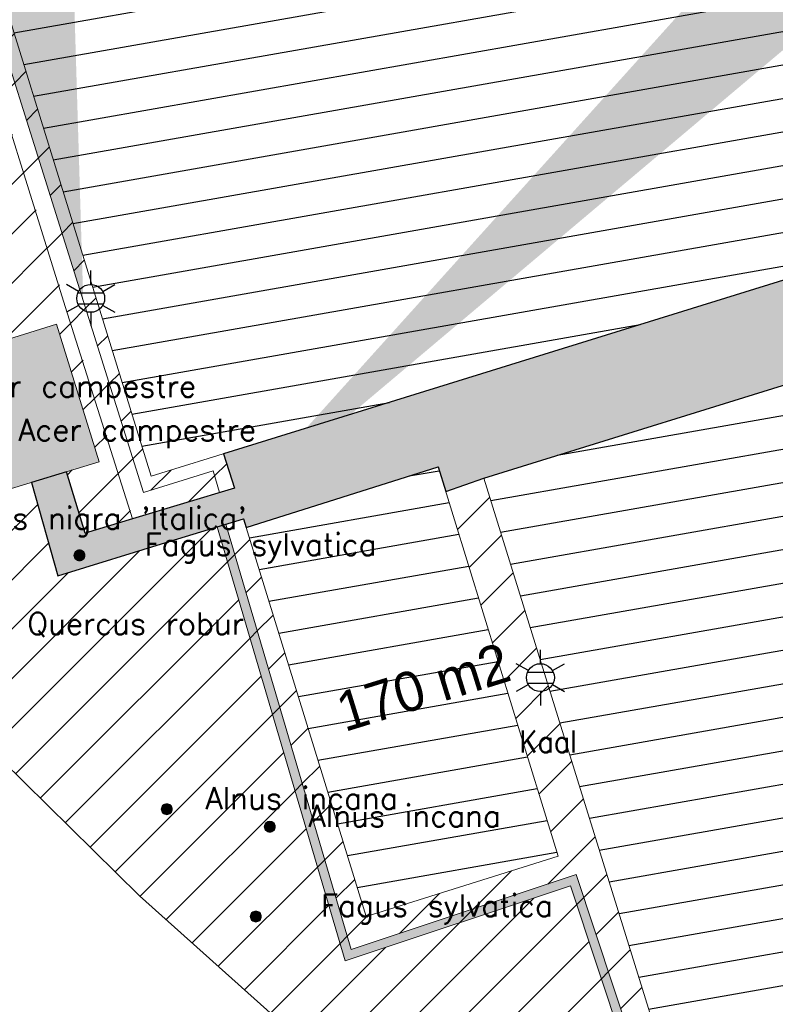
# Model space of a CAD drawing. Header units: metres. Extents: x 102852 to 106916, y 385458 to 392749.
# Tile 9 of 25: x 104555 to 104590, y 386080 to 386125. Entities that reach past the tile are written whole.
import ezdxf
from ezdxf.enums import TextEntityAlignment as Align

# ---------------------------------------------------------------- set-up
doc = ezdxf.new("R2010")
doc.units = ezdxf.units.M
for name, color, linetype, lineweight in [('0-BEBOUWING', 7, 'Continuous', 30), ('0-BEPLANTING', 14, 'Continuous', 30), ('0-HAAG', 82, 'Continuous', 30), ('0-TENNISBAAN', 160, 'Continuous', 30), ('0-VERHARDING', 5, 'Continuous', 30), ('_alg-maatvoering', 7, 'Continuous', 0), ('B-WE-GR-STRUIK-G', 90, 'Continuous', 13), ('B-WE-IE-GEBOUW-G', 10, 'Continuous', 0), ('B-WE-IE-OV-LICHTMAST-S', 40, 'Continuous', 30), ('B-WE-IE-TERREINAFSCHEIDING_KUNSTMATIG_HEKWERK-G', 6, 'Continuous', 0), ('B-WE-VH-KANTVERHARDING-G', 60, 'Continuous', 13), ('Bomen', 84, 'Continuous', 0), ('Boomsoort', 10, 'Continuous', 0)]:
    doc.layers.add(name, color=color, linetype=linetype, lineweight=lineweight)
doc.styles.add('ISO 1 1000 T2 5 0', font='font_iso.shx', dxfattribs={"height": 2.5})
doc.styles.add('NLCS-ISO', font='NLCS-ISO.ttf')
doc.styles.add('Style-STANDARD', font='STANDARD.shx')
doc.styles.add('Style-txt', font='txt.shx')
pattern_1 = [(10, (104584.6636, 386117.2606), (-0.26047, 1.47721), [])]
pattern_2 = [(10, (104610.9075, 386104.4328), (-0.26047, 1.47721), [])]
pattern_3 = [(10, (104572.2482, 386099.3825), (-0.26047, 1.47721), [])]

# ---------------------------------------------------------------- blocks, each defined once
blk = doc.blocks.new('B-SIE-WEG_LICHTMAST-SO')
at = {"ltscale": 0.1}
for p, q in [((0, 1.266), (0, 2.531)), ((-1.096, 0.633), (-2.192, 1.266)), ((1.096, 0.633), (2.192, 1.266)), ((-1.096, -0.633), (-2.192, -1.266)), ((1.096, -0.633), (2.192, -1.266)), ((0, -1.266), (0, -2.531))]:
    blk.add_line(p, q, dxfattribs=at)
at = {"flags": 128}
for points in [[(-1.163, 0.5), (1.163, 0.5)], [(-1.163, -0.5), (1.163, -0.5)]]:
    blk.add_lwpolyline(points, dxfattribs=at)
at = {"ltscale": 0.1}
blk.add_circle((0, 0), 1.266, dxfattribs=at)
at = {"style": 'NLCS-ISO'}
blk.add_attdef('TYPE', text='', height=1.8, dxfattribs=at).set_placement((0, 2.531), align=Align.BOTTOM_CENTER)
blk = doc.blocks.new('MPOLYGON_519')
at = {"layer": 'Bomen', "flags": 128}
for points in [[(104565.688, 386084.098), (104565.684, 386084.049), (104566.184, 386084.049)], [(104565.684, 386084.049), (104565.688, 386084), (104566.179, 386084)], [(104565.684, 386084.049), (104566.184, 386084.049), (104566.179, 386084)], [(104565.703, 386084.144), (104565.688, 386084.098), (104566.179, 386084.098)], [(104565.688, 386084.098), (104566.179, 386084.098), (104566.184, 386084.049)], [(104565.726, 386084.188), (104565.703, 386084.144), (104566.165, 386084.144)], [(104565.703, 386084.144), (104566.165, 386084.144), (104566.179, 386084.098)], [(104565.757, 386084.226), (104565.726, 386084.188), (104566.141, 386084.188)], [(104565.726, 386084.188), (104566.141, 386084.188), (104566.165, 386084.144)], [(104565.795, 386084.257), (104565.757, 386084.226), (104566.11, 386084.226)], [(104565.757, 386084.226), (104566.11, 386084.226), (104566.141, 386084.188)], [(104565.838, 386084.28), (104565.795, 386084.257), (104566.072, 386084.257)], [(104565.795, 386084.257), (104566.072, 386084.257), (104566.11, 386084.226)], [(104565.885, 386084.294), (104565.838, 386084.28), (104566.029, 386084.28)], [(104565.838, 386084.28), (104566.029, 386084.28), (104566.072, 386084.257)], [(104565.934, 386084.299), (104565.885, 386084.294), (104565.982, 386084.294)], [(104565.885, 386084.294), (104565.982, 386084.294), (104566.029, 386084.28)], [(104565.688, 386084), (104565.703, 386083.953), (104566.165, 386083.953)], [(104565.688, 386084), (104566.179, 386084), (104566.165, 386083.953)], [(104565.703, 386083.953), (104565.726, 386083.91), (104566.141, 386083.91)], [(104565.703, 386083.953), (104566.165, 386083.953), (104566.141, 386083.91)], [(104565.726, 386083.91), (104565.757, 386083.872), (104566.11, 386083.872)], [(104565.726, 386083.91), (104566.141, 386083.91), (104566.11, 386083.872)], [(104565.757, 386083.872), (104565.795, 386083.841), (104566.072, 386083.841)], [(104565.757, 386083.872), (104566.11, 386083.872), (104566.072, 386083.841)], [(104565.795, 386083.841), (104565.838, 386083.818), (104566.029, 386083.818)], [(104565.795, 386083.841), (104566.072, 386083.841), (104566.029, 386083.818)], [(104565.838, 386083.818), (104565.885, 386083.804), (104565.982, 386083.804)], [(104565.838, 386083.818), (104566.029, 386083.818), (104565.982, 386083.804)], [(104565.885, 386083.804), (104565.982, 386083.804), (104565.934, 386083.799)]]:
    blk.add_lwpolyline(points, close=True, dxfattribs=at)
at = {"layer": 'Bomen', "color": 74, "true_color": 0x55aa00, "flags": 128}
for points in [[(104565.684, 386084.049), (104565.688, 386084.098)], [(104565.688, 386084), (104565.684, 386084.049)], [(104565.688, 386084.098), (104565.703, 386084.144)], [(104565.703, 386084.144), (104565.726, 386084.188)], [(104565.726, 386084.188), (104565.757, 386084.226)], [(104565.757, 386084.226), (104565.795, 386084.257)], [(104565.795, 386084.257), (104565.838, 386084.28)], [(104565.838, 386084.28), (104565.885, 386084.294)], [(104565.885, 386084.294), (104565.934, 386084.299)], [(104565.934, 386084.299), (104565.982, 386084.294)], [(104565.982, 386084.294), (104566.029, 386084.28)], [(104566.029, 386084.28), (104566.072, 386084.257)], [(104566.072, 386084.257), (104566.11, 386084.226)], [(104566.11, 386084.226), (104566.141, 386084.188)], [(104566.141, 386084.188), (104566.165, 386084.144)], [(104566.165, 386084.144), (104566.179, 386084.098)], [(104566.179, 386084.098), (104566.184, 386084.049)], [(104566.184, 386084.049), (104566.179, 386084)], [(104565.703, 386083.953), (104565.688, 386084)], [(104565.726, 386083.91), (104565.703, 386083.953)], [(104565.757, 386083.872), (104565.726, 386083.91)], [(104565.795, 386083.841), (104565.757, 386083.872)], [(104565.838, 386083.818), (104565.795, 386083.841)], [(104565.885, 386083.804), (104565.838, 386083.818)], [(104565.934, 386083.799), (104565.885, 386083.804)], [(104565.982, 386083.804), (104565.934, 386083.799)], [(104566.029, 386083.818), (104565.982, 386083.804)], [(104566.072, 386083.841), (104566.029, 386083.818)], [(104566.11, 386083.872), (104566.072, 386083.841)], [(104566.141, 386083.91), (104566.11, 386083.872)], [(104566.165, 386083.953), (104566.141, 386083.91)], [(104566.179, 386084), (104566.165, 386083.953)]]:
    blk.add_lwpolyline(points, dxfattribs=at)
at = {"layer": 'Bomen'}
for points in [[(104565.688, 386084.098), (104565.684, 386084.049), (104566.184, 386084.049)], [(104565.703, 386084.144), (104565.688, 386084.098), (104566.179, 386084.098)], [(104565.688, 386084.098), (104566.179, 386084.098), (104566.184, 386084.049)], [(104565.726, 386084.188), (104565.703, 386084.144), (104566.165, 386084.144)], [(104565.703, 386084.144), (104566.165, 386084.144), (104566.179, 386084.098)], [(104565.757, 386084.226), (104565.726, 386084.188), (104566.141, 386084.188)], [(104565.726, 386084.188), (104566.141, 386084.188), (104566.165, 386084.144)], [(104565.795, 386084.257), (104565.757, 386084.226), (104566.11, 386084.226)], [(104565.757, 386084.226), (104566.11, 386084.226), (104566.141, 386084.188)], [(104565.838, 386084.28), (104565.795, 386084.257), (104566.072, 386084.257)], [(104565.795, 386084.257), (104566.072, 386084.257), (104566.11, 386084.226)], [(104565.885, 386084.294), (104565.838, 386084.28), (104566.029, 386084.28)], [(104565.838, 386084.28), (104566.029, 386084.28), (104566.072, 386084.257)], [(104565.934, 386084.299), (104565.885, 386084.294), (104565.982, 386084.294)], [(104565.885, 386084.294), (104565.982, 386084.294), (104566.029, 386084.28)]]:
    blk.add_solid(points, dxfattribs=at)
at = {"layer": 'Bomen', "extrusion": (0, 0, -1)}
for points in [[(-104565.684, 386084.049), (-104565.688, 386084), (-104566.179, 386084)], [(-104565.684, 386084.049), (-104566.184, 386084.049), (-104566.179, 386084)], [(-104565.688, 386084), (-104565.703, 386083.953), (-104566.165, 386083.953)], [(-104565.688, 386084), (-104566.179, 386084), (-104566.165, 386083.953)], [(-104565.703, 386083.953), (-104565.726, 386083.91), (-104566.141, 386083.91)], [(-104565.703, 386083.953), (-104566.165, 386083.953), (-104566.141, 386083.91)], [(-104565.726, 386083.91), (-104565.757, 386083.872), (-104566.11, 386083.872)], [(-104565.726, 386083.91), (-104566.141, 386083.91), (-104566.11, 386083.872)], [(-104565.757, 386083.872), (-104565.795, 386083.841), (-104566.072, 386083.841)], [(-104565.757, 386083.872), (-104566.11, 386083.872), (-104566.072, 386083.841)], [(-104565.795, 386083.841), (-104565.838, 386083.818), (-104566.029, 386083.818)], [(-104565.795, 386083.841), (-104566.072, 386083.841), (-104566.029, 386083.818)], [(-104565.838, 386083.818), (-104565.885, 386083.804), (-104565.982, 386083.804)], [(-104565.838, 386083.818), (-104566.029, 386083.818), (-104565.982, 386083.804)], [(-104565.885, 386083.804), (-104565.982, 386083.804), (-104565.934, 386083.799)]]:
    blk.add_solid(points, dxfattribs=at)
blk = doc.blocks.new('MPOLYGON_586')
at = {"layer": 'Bomen', "flags": 128}
for points in [[(104566.325, 386088.179), (104566.32, 386088.13), (104566.82, 386088.13)], [(104566.32, 386088.13), (104566.325, 386088.081), (104566.815, 386088.081)], [(104566.32, 386088.13), (104566.82, 386088.13), (104566.815, 386088.081)], [(104566.339, 386088.226), (104566.325, 386088.179), (104566.815, 386088.179)], [(104566.325, 386088.179), (104566.815, 386088.179), (104566.82, 386088.13)], [(104566.325, 386088.081), (104566.339, 386088.034), (104566.801, 386088.034)], [(104566.325, 386088.081), (104566.815, 386088.081), (104566.801, 386088.034)], [(104566.362, 386088.269), (104566.339, 386088.226), (104566.801, 386088.226)], [(104566.339, 386088.226), (104566.801, 386088.226), (104566.815, 386088.179)], [(104566.393, 386088.307), (104566.362, 386088.269), (104566.778, 386088.269)], [(104566.362, 386088.269), (104566.778, 386088.269), (104566.801, 386088.226)], [(104566.431, 386088.338), (104566.393, 386088.307), (104566.747, 386088.307)], [(104566.393, 386088.307), (104566.747, 386088.307), (104566.778, 386088.269)], [(104566.474, 386088.361), (104566.431, 386088.338), (104566.709, 386088.338)], [(104566.431, 386088.338), (104566.709, 386088.338), (104566.747, 386088.307)], [(104566.521, 386088.375), (104566.474, 386088.361), (104566.666, 386088.361)], [(104566.474, 386088.361), (104566.666, 386088.361), (104566.709, 386088.338)], [(104566.57, 386088.38), (104566.521, 386088.375), (104566.619, 386088.375)], [(104566.521, 386088.375), (104566.619, 386088.375), (104566.666, 386088.361)], [(104566.339, 386088.034), (104566.362, 386087.991), (104566.778, 386087.991)], [(104566.339, 386088.034), (104566.801, 386088.034), (104566.778, 386087.991)], [(104566.362, 386087.991), (104566.393, 386087.953), (104566.747, 386087.953)], [(104566.362, 386087.991), (104566.778, 386087.991), (104566.747, 386087.953)], [(104566.393, 386087.953), (104566.431, 386087.922), (104566.709, 386087.922)], [(104566.393, 386087.953), (104566.747, 386087.953), (104566.709, 386087.922)], [(104566.431, 386087.922), (104566.474, 386087.899), (104566.666, 386087.899)], [(104566.431, 386087.922), (104566.709, 386087.922), (104566.666, 386087.899)], [(104566.474, 386087.899), (104566.521, 386087.885), (104566.619, 386087.885)], [(104566.474, 386087.899), (104566.666, 386087.899), (104566.619, 386087.885)], [(104566.521, 386087.885), (104566.619, 386087.885), (104566.57, 386087.88)]]:
    blk.add_lwpolyline(points, close=True, dxfattribs=at)
at = {"layer": 'Bomen', "color": 74, "true_color": 0x55aa00, "flags": 128}
for points in [[(104566.32, 386088.13), (104566.325, 386088.179)], [(104566.325, 386088.081), (104566.32, 386088.13)], [(104566.325, 386088.179), (104566.339, 386088.226)], [(104566.339, 386088.034), (104566.325, 386088.081)], [(104566.339, 386088.226), (104566.362, 386088.269)], [(104566.362, 386088.269), (104566.393, 386088.307)], [(104566.393, 386088.307), (104566.431, 386088.338)], [(104566.431, 386088.338), (104566.474, 386088.361)], [(104566.474, 386088.361), (104566.521, 386088.375)], [(104566.521, 386088.375), (104566.57, 386088.38)], [(104566.57, 386088.38), (104566.619, 386088.375)], [(104566.619, 386088.375), (104566.666, 386088.361)], [(104566.666, 386088.361), (104566.709, 386088.338)], [(104566.709, 386088.338), (104566.747, 386088.307)], [(104566.747, 386088.307), (104566.778, 386088.269)], [(104566.778, 386088.269), (104566.801, 386088.226)], [(104566.801, 386088.226), (104566.815, 386088.179)], [(104566.815, 386088.081), (104566.801, 386088.034)], [(104566.815, 386088.179), (104566.82, 386088.13)], [(104566.82, 386088.13), (104566.815, 386088.081)], [(104566.362, 386087.991), (104566.339, 386088.034)], [(104566.393, 386087.953), (104566.362, 386087.991)], [(104566.431, 386087.922), (104566.393, 386087.953)], [(104566.474, 386087.899), (104566.431, 386087.922)], [(104566.521, 386087.885), (104566.474, 386087.899)], [(104566.57, 386087.88), (104566.521, 386087.885)], [(104566.619, 386087.885), (104566.57, 386087.88)], [(104566.666, 386087.899), (104566.619, 386087.885)], [(104566.709, 386087.922), (104566.666, 386087.899)], [(104566.747, 386087.953), (104566.709, 386087.922)], [(104566.778, 386087.991), (104566.747, 386087.953)], [(104566.801, 386088.034), (104566.778, 386087.991)]]:
    blk.add_lwpolyline(points, dxfattribs=at)
at = {"layer": 'Bomen'}
for points in [[(104566.325, 386088.179), (104566.32, 386088.13), (104566.82, 386088.13)], [(104566.339, 386088.226), (104566.325, 386088.179), (104566.815, 386088.179)], [(104566.325, 386088.179), (104566.815, 386088.179), (104566.82, 386088.13)], [(104566.362, 386088.269), (104566.339, 386088.226), (104566.801, 386088.226)], [(104566.339, 386088.226), (104566.801, 386088.226), (104566.815, 386088.179)], [(104566.393, 386088.307), (104566.362, 386088.269), (104566.778, 386088.269)], [(104566.362, 386088.269), (104566.778, 386088.269), (104566.801, 386088.226)], [(104566.431, 386088.338), (104566.393, 386088.307), (104566.747, 386088.307)], [(104566.393, 386088.307), (104566.747, 386088.307), (104566.778, 386088.269)], [(104566.474, 386088.361), (104566.431, 386088.338), (104566.709, 386088.338)], [(104566.431, 386088.338), (104566.709, 386088.338), (104566.747, 386088.307)], [(104566.521, 386088.375), (104566.474, 386088.361), (104566.666, 386088.361)], [(104566.474, 386088.361), (104566.666, 386088.361), (104566.709, 386088.338)], [(104566.57, 386088.38), (104566.521, 386088.375), (104566.619, 386088.375)], [(104566.521, 386088.375), (104566.619, 386088.375), (104566.666, 386088.361)]]:
    blk.add_solid(points, dxfattribs=at)
at = {"layer": 'Bomen', "extrusion": (0, 0, -1)}
for points in [[(-104566.32, 386088.13), (-104566.325, 386088.081), (-104566.815, 386088.081)], [(-104566.32, 386088.13), (-104566.82, 386088.13), (-104566.815, 386088.081)], [(-104566.325, 386088.081), (-104566.339, 386088.034), (-104566.801, 386088.034)], [(-104566.325, 386088.081), (-104566.815, 386088.081), (-104566.801, 386088.034)], [(-104566.339, 386088.034), (-104566.362, 386087.991), (-104566.778, 386087.991)], [(-104566.339, 386088.034), (-104566.801, 386088.034), (-104566.778, 386087.991)], [(-104566.362, 386087.991), (-104566.393, 386087.953), (-104566.747, 386087.953)], [(-104566.362, 386087.991), (-104566.778, 386087.991), (-104566.747, 386087.953)], [(-104566.393, 386087.953), (-104566.431, 386087.922), (-104566.709, 386087.922)], [(-104566.393, 386087.953), (-104566.747, 386087.953), (-104566.709, 386087.922)], [(-104566.431, 386087.922), (-104566.474, 386087.899), (-104566.666, 386087.899)], [(-104566.431, 386087.922), (-104566.709, 386087.922), (-104566.666, 386087.899)], [(-104566.474, 386087.899), (-104566.521, 386087.885), (-104566.619, 386087.885)], [(-104566.474, 386087.899), (-104566.666, 386087.899), (-104566.619, 386087.885)], [(-104566.521, 386087.885), (-104566.619, 386087.885), (-104566.57, 386087.88)]]:
    blk.add_solid(points, dxfattribs=at)
blk = doc.blocks.new('MPOLYGON_587')
at = {"layer": 'Bomen', "flags": 128}
for points in [[(104561.644, 386088.975), (104561.639, 386088.926), (104562.139, 386088.926)], [(104561.658, 386089.021), (104561.644, 386088.975), (104562.134, 386088.975)], [(104561.644, 386088.975), (104562.134, 386088.975), (104562.139, 386088.926)], [(104561.681, 386089.065), (104561.658, 386089.021), (104562.12, 386089.021)], [(104561.658, 386089.021), (104562.12, 386089.021), (104562.134, 386088.975)], [(104561.712, 386089.103), (104561.681, 386089.065), (104562.097, 386089.065)], [(104561.681, 386089.065), (104562.097, 386089.065), (104562.12, 386089.021)], [(104561.75, 386089.134), (104561.712, 386089.103), (104562.066, 386089.103)], [(104561.712, 386089.103), (104562.066, 386089.103), (104562.097, 386089.065)], [(104561.793, 386089.157), (104561.75, 386089.134), (104562.028, 386089.134)], [(104561.75, 386089.134), (104562.028, 386089.134), (104562.066, 386089.103)], [(104561.84, 386089.171), (104561.793, 386089.157), (104561.985, 386089.157)], [(104561.793, 386089.157), (104561.985, 386089.157), (104562.028, 386089.134)], [(104561.889, 386089.176), (104561.84, 386089.171), (104561.938, 386089.171)], [(104561.84, 386089.171), (104561.938, 386089.171), (104561.985, 386089.157)], [(104561.639, 386088.926), (104561.644, 386088.877), (104562.134, 386088.877)], [(104561.639, 386088.926), (104562.139, 386088.926), (104562.134, 386088.877)], [(104561.644, 386088.877), (104561.658, 386088.83), (104562.12, 386088.83)], [(104561.644, 386088.877), (104562.134, 386088.877), (104562.12, 386088.83)], [(104561.658, 386088.83), (104561.681, 386088.787), (104562.097, 386088.787)], [(104561.658, 386088.83), (104562.12, 386088.83), (104562.097, 386088.787)], [(104561.681, 386088.787), (104561.712, 386088.749), (104562.066, 386088.749)], [(104561.681, 386088.787), (104562.097, 386088.787), (104562.066, 386088.749)], [(104561.712, 386088.749), (104561.75, 386088.718), (104562.028, 386088.718)], [(104561.712, 386088.749), (104562.066, 386088.749), (104562.028, 386088.718)], [(104561.75, 386088.718), (104561.793, 386088.695), (104561.985, 386088.695)], [(104561.75, 386088.718), (104562.028, 386088.718), (104561.985, 386088.695)], [(104561.793, 386088.695), (104561.84, 386088.681), (104561.938, 386088.681)], [(104561.793, 386088.695), (104561.985, 386088.695), (104561.938, 386088.681)], [(104561.84, 386088.681), (104561.938, 386088.681), (104561.889, 386088.676)]]:
    blk.add_lwpolyline(points, close=True, dxfattribs=at)
at = {"layer": 'Bomen', "color": 74, "true_color": 0x55aa00, "flags": 128}
for points in [[(104561.639, 386088.926), (104561.644, 386088.975)], [(104561.644, 386088.975), (104561.658, 386089.021)], [(104561.658, 386089.021), (104561.681, 386089.065)], [(104561.681, 386089.065), (104561.712, 386089.103)], [(104561.712, 386089.103), (104561.75, 386089.134)], [(104561.75, 386089.134), (104561.793, 386089.157)], [(104561.793, 386089.157), (104561.84, 386089.171)], [(104561.84, 386089.171), (104561.889, 386089.176)], [(104561.889, 386089.176), (104561.938, 386089.171)], [(104561.938, 386089.171), (104561.985, 386089.157)], [(104561.985, 386089.157), (104562.028, 386089.134)], [(104562.028, 386089.134), (104562.066, 386089.103)], [(104562.066, 386089.103), (104562.097, 386089.065)], [(104562.097, 386089.065), (104562.12, 386089.021)], [(104562.12, 386089.021), (104562.134, 386088.975)], [(104562.134, 386088.975), (104562.139, 386088.926)], [(104561.644, 386088.877), (104561.639, 386088.926)], [(104561.658, 386088.83), (104561.644, 386088.877)], [(104561.681, 386088.787), (104561.658, 386088.83)], [(104561.712, 386088.749), (104561.681, 386088.787)], [(104561.75, 386088.718), (104561.712, 386088.749)], [(104561.793, 386088.695), (104561.75, 386088.718)], [(104561.84, 386088.681), (104561.793, 386088.695)], [(104561.889, 386088.676), (104561.84, 386088.681)], [(104561.938, 386088.681), (104561.889, 386088.676)], [(104561.985, 386088.695), (104561.938, 386088.681)], [(104562.028, 386088.718), (104561.985, 386088.695)], [(104562.066, 386088.749), (104562.028, 386088.718)], [(104562.097, 386088.787), (104562.066, 386088.749)], [(104562.12, 386088.83), (104562.097, 386088.787)], [(104562.134, 386088.877), (104562.12, 386088.83)], [(104562.139, 386088.926), (104562.134, 386088.877)]]:
    blk.add_lwpolyline(points, dxfattribs=at)
at = {"layer": 'Bomen'}
for points in [[(104561.644, 386088.975), (104561.639, 386088.926), (104562.139, 386088.926)], [(104561.658, 386089.021), (104561.644, 386088.975), (104562.134, 386088.975)], [(104561.644, 386088.975), (104562.134, 386088.975), (104562.139, 386088.926)], [(104561.681, 386089.065), (104561.658, 386089.021), (104562.12, 386089.021)], [(104561.658, 386089.021), (104562.12, 386089.021), (104562.134, 386088.975)], [(104561.712, 386089.103), (104561.681, 386089.065), (104562.097, 386089.065)], [(104561.681, 386089.065), (104562.097, 386089.065), (104562.12, 386089.021)], [(104561.75, 386089.134), (104561.712, 386089.103), (104562.066, 386089.103)], [(104561.712, 386089.103), (104562.066, 386089.103), (104562.097, 386089.065)], [(104561.793, 386089.157), (104561.75, 386089.134), (104562.028, 386089.134)], [(104561.75, 386089.134), (104562.028, 386089.134), (104562.066, 386089.103)], [(104561.84, 386089.171), (104561.793, 386089.157), (104561.985, 386089.157)], [(104561.793, 386089.157), (104561.985, 386089.157), (104562.028, 386089.134)], [(104561.889, 386089.176), (104561.84, 386089.171), (104561.938, 386089.171)], [(104561.84, 386089.171), (104561.938, 386089.171), (104561.985, 386089.157)]]:
    blk.add_solid(points, dxfattribs=at)
at = {"layer": 'Bomen', "extrusion": (0, 0, -1)}
for points in [[(-104561.639, 386088.926), (-104561.644, 386088.877), (-104562.134, 386088.877)], [(-104561.639, 386088.926), (-104562.139, 386088.926), (-104562.134, 386088.877)], [(-104561.644, 386088.877), (-104561.658, 386088.83), (-104562.12, 386088.83)], [(-104561.644, 386088.877), (-104562.134, 386088.877), (-104562.12, 386088.83)], [(-104561.658, 386088.83), (-104561.681, 386088.787), (-104562.097, 386088.787)], [(-104561.658, 386088.83), (-104562.12, 386088.83), (-104562.097, 386088.787)], [(-104561.681, 386088.787), (-104561.712, 386088.749), (-104562.066, 386088.749)], [(-104561.681, 386088.787), (-104562.097, 386088.787), (-104562.066, 386088.749)], [(-104561.712, 386088.749), (-104561.75, 386088.718), (-104562.028, 386088.718)], [(-104561.712, 386088.749), (-104562.066, 386088.749), (-104562.028, 386088.718)], [(-104561.75, 386088.718), (-104561.793, 386088.695), (-104561.985, 386088.695)], [(-104561.75, 386088.718), (-104562.028, 386088.718), (-104561.985, 386088.695)], [(-104561.793, 386088.695), (-104561.84, 386088.681), (-104561.938, 386088.681)], [(-104561.793, 386088.695), (-104561.985, 386088.695), (-104561.938, 386088.681)], [(-104561.84, 386088.681), (-104561.938, 386088.681), (-104561.889, 386088.676)]]:
    blk.add_solid(points, dxfattribs=at)
blk = doc.blocks.new('MPOLYGON_660')
at = {"layer": 'Bomen', "flags": 128}
for points in [[(104557.716, 386100.598), (104557.693, 386100.555), (104558.155, 386100.555)], [(104557.747, 386100.636), (104557.716, 386100.598), (104558.132, 386100.598)], [(104557.716, 386100.598), (104558.132, 386100.598), (104558.155, 386100.555)], [(104557.785, 386100.667), (104557.747, 386100.636), (104558.101, 386100.636)], [(104557.747, 386100.636), (104558.101, 386100.636), (104558.132, 386100.598)], [(104557.829, 386100.69), (104557.785, 386100.667), (104558.063, 386100.667)], [(104557.785, 386100.667), (104558.063, 386100.667), (104558.101, 386100.636)], [(104557.875, 386100.705), (104557.829, 386100.69), (104558.02, 386100.69)], [(104557.829, 386100.69), (104558.02, 386100.69), (104558.063, 386100.667)], [(104557.924, 386100.709), (104557.875, 386100.705), (104557.973, 386100.705)], [(104557.875, 386100.705), (104557.973, 386100.705), (104558.02, 386100.69)], [(104557.679, 386100.508), (104557.674, 386100.459), (104558.174, 386100.459)], [(104557.674, 386100.459), (104557.679, 386100.411), (104558.169, 386100.411)], [(104557.674, 386100.459), (104558.174, 386100.459), (104558.169, 386100.411)], [(104557.693, 386100.555), (104557.679, 386100.508), (104558.169, 386100.508)], [(104557.679, 386100.508), (104558.169, 386100.508), (104558.174, 386100.459)], [(104557.679, 386100.411), (104557.693, 386100.364), (104558.155, 386100.364)], [(104557.679, 386100.411), (104558.169, 386100.411), (104558.155, 386100.364)], [(104557.693, 386100.555), (104558.155, 386100.555), (104558.169, 386100.508)], [(104557.693, 386100.364), (104557.716, 386100.32), (104558.132, 386100.32)], [(104557.693, 386100.364), (104558.155, 386100.364), (104558.132, 386100.32)], [(104557.716, 386100.32), (104557.747, 386100.283), (104558.101, 386100.283)], [(104557.716, 386100.32), (104558.132, 386100.32), (104558.101, 386100.283)], [(104557.747, 386100.283), (104557.785, 386100.252), (104558.063, 386100.252)], [(104557.747, 386100.283), (104558.101, 386100.283), (104558.063, 386100.252)], [(104557.785, 386100.252), (104557.829, 386100.228), (104558.02, 386100.228)], [(104557.785, 386100.252), (104558.063, 386100.252), (104558.02, 386100.228)], [(104557.829, 386100.228), (104557.875, 386100.214), (104557.973, 386100.214)], [(104557.829, 386100.228), (104558.02, 386100.228), (104557.973, 386100.214)], [(104557.875, 386100.214), (104557.973, 386100.214), (104557.924, 386100.209)]]:
    blk.add_lwpolyline(points, close=True, dxfattribs=at)
at = {"layer": 'Bomen', "color": 74, "true_color": 0x55aa00, "flags": 128}
for points in [[(104557.693, 386100.555), (104557.716, 386100.598)], [(104557.716, 386100.598), (104557.747, 386100.636)], [(104557.747, 386100.636), (104557.785, 386100.667)], [(104557.785, 386100.667), (104557.829, 386100.69)], [(104557.829, 386100.69), (104557.875, 386100.705)], [(104557.875, 386100.705), (104557.924, 386100.709)], [(104557.924, 386100.709), (104557.973, 386100.705)], [(104557.973, 386100.705), (104558.02, 386100.69)], [(104558.02, 386100.69), (104558.063, 386100.667)], [(104558.063, 386100.667), (104558.101, 386100.636)], [(104558.101, 386100.636), (104558.132, 386100.598)], [(104558.132, 386100.598), (104558.155, 386100.555)], [(104557.674, 386100.459), (104557.679, 386100.508)], [(104557.679, 386100.411), (104557.674, 386100.459)], [(104557.679, 386100.508), (104557.693, 386100.555)], [(104557.693, 386100.364), (104557.679, 386100.411)], [(104557.716, 386100.32), (104557.693, 386100.364)], [(104557.747, 386100.283), (104557.716, 386100.32)], [(104557.785, 386100.252), (104557.747, 386100.283)], [(104557.829, 386100.228), (104557.785, 386100.252)], [(104557.875, 386100.214), (104557.829, 386100.228)], [(104557.924, 386100.209), (104557.875, 386100.214)], [(104557.973, 386100.214), (104557.924, 386100.209)], [(104558.02, 386100.228), (104557.973, 386100.214)], [(104558.063, 386100.252), (104558.02, 386100.228)], [(104558.101, 386100.283), (104558.063, 386100.252)], [(104558.132, 386100.32), (104558.101, 386100.283)], [(104558.155, 386100.364), (104558.132, 386100.32)], [(104558.155, 386100.555), (104558.169, 386100.508)], [(104558.169, 386100.411), (104558.155, 386100.364)], [(104558.169, 386100.508), (104558.174, 386100.459)], [(104558.174, 386100.459), (104558.169, 386100.411)]]:
    blk.add_lwpolyline(points, dxfattribs=at)
at = {"layer": 'Bomen'}
for points in [[(104557.716, 386100.598), (104557.693, 386100.555), (104558.155, 386100.555)], [(104557.747, 386100.636), (104557.716, 386100.598), (104558.132, 386100.598)], [(104557.716, 386100.598), (104558.132, 386100.598), (104558.155, 386100.555)], [(104557.785, 386100.667), (104557.747, 386100.636), (104558.101, 386100.636)], [(104557.747, 386100.636), (104558.101, 386100.636), (104558.132, 386100.598)], [(104557.829, 386100.69), (104557.785, 386100.667), (104558.063, 386100.667)], [(104557.785, 386100.667), (104558.063, 386100.667), (104558.101, 386100.636)], [(104557.875, 386100.705), (104557.829, 386100.69), (104558.02, 386100.69)], [(104557.829, 386100.69), (104558.02, 386100.69), (104558.063, 386100.667)], [(104557.924, 386100.709), (104557.875, 386100.705), (104557.973, 386100.705)], [(104557.875, 386100.705), (104557.973, 386100.705), (104558.02, 386100.69)], [(104557.679, 386100.508), (104557.674, 386100.459), (104558.174, 386100.459)], [(104557.693, 386100.555), (104557.679, 386100.508), (104558.169, 386100.508)], [(104557.679, 386100.508), (104558.169, 386100.508), (104558.174, 386100.459)], [(104557.693, 386100.555), (104558.155, 386100.555), (104558.169, 386100.508)]]:
    blk.add_solid(points, dxfattribs=at)
at = {"layer": 'Bomen', "extrusion": (0, 0, -1)}
for points in [[(-104557.674, 386100.459), (-104557.679, 386100.411), (-104558.169, 386100.411)], [(-104557.674, 386100.459), (-104558.174, 386100.459), (-104558.169, 386100.411)], [(-104557.679, 386100.411), (-104557.693, 386100.364), (-104558.155, 386100.364)], [(-104557.679, 386100.411), (-104558.169, 386100.411), (-104558.155, 386100.364)], [(-104557.693, 386100.364), (-104557.716, 386100.32), (-104558.132, 386100.32)], [(-104557.693, 386100.364), (-104558.155, 386100.364), (-104558.132, 386100.32)], [(-104557.716, 386100.32), (-104557.747, 386100.283), (-104558.101, 386100.283)], [(-104557.716, 386100.32), (-104558.132, 386100.32), (-104558.101, 386100.283)], [(-104557.747, 386100.283), (-104557.785, 386100.252), (-104558.063, 386100.252)], [(-104557.747, 386100.283), (-104558.101, 386100.283), (-104558.063, 386100.252)], [(-104557.785, 386100.252), (-104557.829, 386100.228), (-104558.02, 386100.228)], [(-104557.785, 386100.252), (-104558.063, 386100.252), (-104558.02, 386100.228)], [(-104557.829, 386100.228), (-104557.875, 386100.214), (-104557.973, 386100.214)], [(-104557.829, 386100.228), (-104558.02, 386100.228), (-104557.973, 386100.214)], [(-104557.875, 386100.214), (-104557.973, 386100.214), (-104557.924, 386100.209)]]:
    blk.add_solid(points, dxfattribs=at)

msp = doc.modelspace()

# ---------------------------------------------------------------- hatches: boundary and pattern name
h = msp.add_hatch()
h.set_pattern_fill('ANSI31', color=256, style=0)
h.paths.add_polyline_path([(104564.184, 386101.756), (104569.994, 386082.036), (104580.226, 386085.447), (104586.236, 386067.324), (104605.672, 386073.156), (104612.176, 386053.036), (104650.778, 386064.307), (104644.28, 386085.411), (104657.961, 386089.565), (104645.853, 386127.411), (104645.433, 386128.766), (104655.45, 386131.782), (104649.838, 386149.742), (104644.049, 386169.16), (104643.916, 386169.54), (104635.788, 386167.129), (104627.633, 386164.579), (104616.694, 386161.244), (104608.3, 386158.621), (104611.335, 386148.869), (104612.047, 386149.099), (104609.289, 386157.973), (104643.601, 386168.716), (104649.456, 386149.624), (104654.948, 386132.048), (104644.931, 386129.033), (104645.472, 386127.289), (104657.456, 386089.83), (104643.779, 386085.677), (104650.276, 386064.578), (104612.437, 386053.528), (104605.933, 386073.652), (104586.493, 386067.819), (104580.479, 386085.953), (104570.261, 386082.546), (104564.567, 386101.873)])
h = msp.add_hatch()
h.set_pattern_fill('ANSI31', color=256, style=0)
h.paths.add_polyline_path([(104586.522, 386140.989), (104588.147, 386141.486), (104585.898, 386148.838), (104584.847, 386148.516), (104584.389, 386150.358), (104589.23, 386151.723), (104589.067, 386152.503), (104557.167, 386142.784), (104548.509, 386139.899), (104557.276, 386111.774), (104560.34, 386102.118), (104564.282, 386103.312), (104563.994, 386104.301), (104560.837, 386103.316), (104549.481, 386139.439), (104583.739, 386150.239), (104586.139, 386141.454)])
at = {"layer": '0-BEBOUWING', "ltscale": 0.2, "true_color": 0x636466}
msp.add_hatch(color=251, dxfattribs=at).paths.add_polyline_path([(104552.023, 386109.457), (104553.936, 386103.219), (104558.813, 386104.715), (104556.883, 386110.959)])
at = {"layer": '0-BEPLANTING', "ltscale": 0.2}
h = msp.add_hatch(dxfattribs=at)
h.set_pattern_fill('ANSI31', color=256, scale=0.1, pattern_type=2)
h.set_pattern_definition([(45, (0, 0), (-1.122532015, 1.122532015), [])])
h.paths.add_polyline_path([(104550.349, 386139.095), (104583.119, 386149.26), (104585.76, 386140.752), (104586.522, 386140.989), (104586.139, 386141.454), (104583.739, 386150.239), (104549.481, 386139.439), (104560.837, 386103.316), (104563.994, 386104.301), (104564.282, 386103.312), (104564.957, 386103.526), (104564.466, 386105.076), (104561.179, 386104.057)])
h.paths.add_polyline_path([(104576.288, 386103.976), (104574.56, 386103.36), (104579.662, 386086.796), (104570.946, 386084.049), (104565.374, 386102.118), (104564.568, 386101.87), (104570.261, 386082.546), (104580.479, 386085.953), (104586.493, 386067.819), (104605.933, 386073.652), (104607.807, 386072.816), (104619.446, 386076.427), (104618.714, 386078.786), (104587.125, 386069.04)])
h.paths.add_polyline_path([(104546.428, 386098.595), (104550.188, 386095.285), (104560.649, 386084.993), (104578.875, 386068.668), (104581.615, 386065.966), (104582.641, 386064.571), (104588.982, 386058.634), (104590.31, 386060.001), (104591.628, 386060.837), (104593.029, 386060.932), (104593.99, 386060.499), (104603.265, 386055.171), (104606.463, 386052.99), (104612.408, 386048.467), (104627.246, 386038.31), (104637.599, 386031.636), (104639.164, 386030.714), (104640.125, 386030.952), (104640.596, 386031.636), (104640.788, 386032.257), (104651.595, 386057.545), (104653.342, 386061.733), (104654.396, 386064.675), (104657.196, 386071.374), (104662.128, 386084.697), (104663.202, 386087.632), (104663.703, 386090.423), (104665.763, 386106.023), (104667.191, 386118.274), (104667.746, 386128.438), (104667.936, 386135.525), (104655.45, 386131.782), (104645.433, 386128.766), (104657.961, 386089.565), (104644.28, 386085.411), (104650.778, 386064.307), (104612.176, 386053.036), (104605.672, 386073.156), (104586.236, 386067.324), (104580.226, 386085.447), (104569.994, 386082.036), (104564.184, 386101.756), (104556.941, 386099.534), (104555.749, 386103.775), (104553.935, 386103.219), (104552.023, 386109.457), (104556.883, 386110.959), (104558.813, 386104.715), (104557.338, 386104.263), (104558.179, 386101.463), (104560.357, 386102.118), (104548.509, 386139.899), (104547.477, 386141.457), (104546.532, 386140.596), (104546.166, 386140.244), (104545.522, 386139.611), (104544.997, 386138.877), (104544.605, 386138.063), (104544.358, 386137.195), (104539.677, 386121.483), (104549.907, 386120.041), (104548.007, 386107.222), (104545.744, 386099.836)])
h.paths.add_polyline_path([(104572.22, 386145.491), (104582.317, 386148.623), (104581.428, 386151.489), (104571.331, 386148.357)], flags=9)
at = {"layer": '0-HAAG', "ltscale": 0.2, "true_color": 0x136734}
for points in [[(104564.184, 386101.756), (104569.994, 386082.036), (104580.226, 386085.447), (104586.236, 386067.324), (104605.672, 386073.156), (104612.176, 386053.036), (104650.778, 386064.307), (104644.28, 386085.411), (104657.961, 386089.565), (104645.853, 386127.411), (104645.433, 386128.766), (104655.45, 386131.782), (104649.838, 386149.742), (104644.049, 386169.16), (104643.916, 386169.54), (104635.788, 386167.129), (104627.633, 386164.579), (104616.694, 386161.244), (104608.3, 386158.621), (104611.335, 386148.869), (104612.047, 386149.099), (104609.289, 386157.973), (104643.601, 386168.716), (104649.456, 386149.624), (104654.948, 386132.048), (104644.931, 386129.033), (104645.472, 386127.289), (104657.456, 386089.83), (104643.779, 386085.677), (104650.276, 386064.578), (104612.437, 386053.528), (104605.933, 386073.652), (104586.493, 386067.819), (104580.479, 386085.953), (104570.261, 386082.546), (104564.567, 386101.873), (104564.184, 386101.756), (104631.711, 386165.854), (104627.633, 386164.579), (104610.668, 386153.536), (104609.289, 386157.973), (104631.462, 386164.915), (104643.601, 386168.716)], [(104564.184, 386101.756), (104569.994, 386082.036), (104580.226, 386085.447), (104586.236, 386067.324), (104605.672, 386073.156), (104612.176, 386053.036), (104650.778, 386064.307), (104644.28, 386085.411), (104657.961, 386089.565), (104645.853, 386127.411), (104645.433, 386128.766), (104655.45, 386131.782), (104649.838, 386149.742), (104644.049, 386169.16), (104643.916, 386169.54), (104635.788, 386167.129), (104627.633, 386164.579), (104616.694, 386161.244), (104608.3, 386158.621), (104611.335, 386148.869), (104612.047, 386149.099), (104609.289, 386157.973), (104643.601, 386168.716), (104649.456, 386149.624), (104654.948, 386132.048), (104644.931, 386129.033), (104645.472, 386127.289), (104657.456, 386089.83), (104643.779, 386085.677), (104650.276, 386064.578), (104612.437, 386053.528), (104605.933, 386073.652), (104586.493, 386067.819), (104580.479, 386085.953), (104570.261, 386082.546), (104564.567, 386101.873), (104564.184, 386101.756), (104616.966, 386160.377), (104627.879, 386163.793), (104636.033, 386166.346), (104643.601, 386168.716)], [(104564.184, 386101.756), (104569.994, 386082.036), (104580.226, 386085.447), (104586.236, 386067.324), (104605.672, 386073.156), (104612.176, 386053.036), (104650.778, 386064.307), (104644.28, 386085.411), (104657.961, 386089.565), (104645.853, 386127.411), (104645.433, 386128.766), (104655.45, 386131.782), (104649.838, 386149.742), (104644.049, 386169.16), (104643.916, 386169.54), (104635.788, 386167.129), (104627.633, 386164.579), (104616.694, 386161.244), (104608.3, 386158.621), (104611.335, 386148.869), (104612.047, 386149.099), (104609.289, 386157.973), (104643.601, 386168.716), (104649.456, 386149.624), (104654.948, 386132.048), (104644.931, 386129.033), (104645.472, 386127.289), (104657.456, 386089.83), (104643.779, 386085.677), (104650.276, 386064.578), (104612.437, 386053.528), (104605.933, 386073.652), (104586.493, 386067.819), (104580.479, 386085.953), (104570.261, 386082.546), (104564.567, 386101.873)], [(104586.522, 386140.989), (104588.147, 386141.486), (104585.898, 386148.838), (104584.847, 386148.516), (104584.389, 386150.358), (104589.23, 386151.723), (104589.067, 386152.503), (104557.167, 386142.784), (104548.509, 386139.899), (104557.276, 386111.774), (104560.34, 386102.118), (104564.282, 386103.312), (104563.994, 386104.301), (104560.837, 386103.316), (104549.481, 386139.439), (104583.739, 386150.239), (104586.139, 386141.454)]]:
    msp.add_hatch(color=116, dxfattribs=at).paths.add_polyline_path(points)
at = {"layer": '0-HAAG', "ltscale": 0.2, "true_color": 0x136734, "extrusion": (0, 0, -1)}
msp.add_hatch(color=116, dxfattribs=at).paths.add_polyline_path([(-104586.522, 386140.989), (-104588.147, 386141.486), (-104585.898, 386148.838), (-104584.847, 386148.516), (-104584.389, 386150.358), (-104589.23, 386151.723), (-104589.067, 386152.503), (-104557.167, 386142.784), (-104548.509, 386139.899), (-104557.276, 386111.774), (-104560.34, 386102.118), (-104564.282, 386103.312), (-104563.994, 386104.301), (-104560.837, 386103.316), (-104549.481, 386139.439), (-104583.739, 386150.239), (-104586.139, 386141.454), (-104586.331, 386141.221), (-104585.373, 386148.677), (-104584.847, 386148.516), (-104584.389, 386150.358), (-104589.23, 386151.723), (-104585.15, 386151.31), (-104584.839, 386151.215), (-104557.167, 386142.784), (-104558.097, 386112.032), (-104549.481, 386139.439), (-104583.739, 386150.239), (-104584.939, 386145.846), (-104586.139, 386141.454)])
at = {"layer": '0-TENNISBAAN'}
h = msp.add_hatch(dxfattribs=at)
h.set_pattern_fill('HATCH', color=256, scale=0.1, style=0, pattern_type=2)
h.set_pattern_definition(pattern_1)
h.paths.add_polyline_path([(104550.349, 386139.095), (104561.179, 386104.057), (104593.993, 386114.232), (104583.119, 386149.26)])
h = msp.add_hatch(dxfattribs=at)
h.set_pattern_fill('HATCH', color=256, scale=0.1, style=0, pattern_type=2)
h.set_pattern_definition(pattern_1)
h.paths.add_polyline_path([(104561.179, 386104.057), (104550.349, 386139.095), (104583.119, 386149.26), (104593.993, 386114.232)])
h = msp.add_hatch(dxfattribs=at)
h.set_pattern_fill('HATCH', color=256, scale=0.1, style=0, pattern_type=2)
h.set_pattern_definition(pattern_2)
h.paths.add_polyline_path([(104619.945, 386079.166), (104609.074, 386114.145), (104576.288, 386103.976), (104587.125, 386069.04)])
h = msp.add_hatch(dxfattribs=at)
h.set_pattern_fill('HATCH', color=256, scale=0.1, style=0, pattern_type=2)
h.set_pattern_definition(pattern_2)
h.paths.add_polyline_path([(104609.074, 386114.145), (104619.945, 386079.166), (104587.125, 386069.04), (104576.288, 386103.976)])
h = msp.add_hatch(dxfattribs=at)
h.set_pattern_fill('HATCH', color=256, scale=0.1, style=0, pattern_type=2)
h.set_pattern_definition(pattern_3)
h.paths.add_polyline_path([(104579.662, 386086.796), (104574.214, 386104.482), (104565.496, 386101.732), (104570.946, 386084.049)])
h = msp.add_hatch(dxfattribs=at)
h.set_pattern_fill('HATCH', color=256, scale=0.1, style=0, pattern_type=2)
h.set_pattern_definition(pattern_3)
h.paths.add_polyline_path([(104579.662, 386086.796), (104574.214, 386104.482), (104565.496, 386101.732), (104570.946, 386084.049)])
at = {"layer": '0-VERHARDING', "ltscale": 0.2, "true_color": 0x939598}
h = msp.add_hatch(color=252, dxfattribs=at)
h.paths.add_polyline_path([(104593.993, 386114.232), (104593.884, 386118.128), (104589.61, 386131.289), (104590.069, 386131.402), (104594.092, 386118.446), (104602.363, 386120.946), (104602.37, 386120.969), (104604.501, 386121.611), (104614.244, 386124.588), (104611.36, 386134.026), (104610.936, 386135.469), (104608.669, 386142.734), (104606.663, 386143.016), (104606.613, 386143.001), (104606.705, 386142.703), (104602.119, 386141.254), (104602.863, 386138.91), (104602.961, 386138.91), (104603.088, 386138.499), (104606.731, 386139.633), (104608.315, 386134.494), (104607.395, 386134.196), (104608.956, 386129.162), (104606.163, 386128.285), (104606.304, 386127.78), (104597.313, 386125.013), (104595.946, 386129.492), (104592.743, 386139.982), (104590.523, 386147.123), (104604.065, 386151.293), (104604.061, 386151.291), (104604.074, 386151.249), (104606.663, 386143.016), (104608.669, 386142.734), (104609.048, 386142.814), (104611.282, 386135.658), (104610.936, 386135.469), (104611.36, 386134.026), (104611.773, 386134.115), (104614.185, 386126.375), (104615.522, 386126.815), (104616.564, 386123.472), (104621.025, 386122.59), (104612.723, 386149.315), (104612.578, 386149.27), (104611.335, 386148.869), (104608.692, 386157.074), (104598.174, 386154.006), (104594.966, 386163.995), (104584.397, 386159.158), (104585.177, 386158.937), (104585.902, 386158.574), (104586.547, 386158.084), (104587.09, 386157.482), (104587.512, 386156.789), (104587.797, 386156.031), (104587.937, 386155.232), (104589.067, 386152.503), (104589.23, 386151.723), (104584.389, 386150.358), (104584.847, 386148.516), (104585.898, 386148.838), (104585.817, 386149.103), (104588.197, 386149.811), (104588.832, 386147.714), (104588.943, 386147.755), (104590.745, 386141.834), (104588.277, 386141.063), (104588.147, 386141.486), (104585.76, 386140.752)], flags=17)
h.paths.add_polyline_path([(104593.152, 386127.036), (104592.885, 386127.895), (104593.744, 386128.162), (104594.012, 386127.303)], flags=0)
h.paths.add_polyline_path([(104594.044, 386124.187), (104593.777, 386125.047), (104594.637, 386125.314), (104594.904, 386124.455)], flags=0)
h.paths.add_polyline_path([(104594.955, 386121.287), (104594.688, 386122.146), (104595.547, 386122.414), (104595.814, 386121.554)], flags=0)
h.paths.add_polyline_path([(104597.837, 386122.16), (104597.576, 386123.022), (104598.437, 386123.283), (104598.698, 386122.421)], flags=0)
h.paths.add_polyline_path([(104600.726, 386123.036), (104600.465, 386123.897), (104601.327, 386124.158), (104601.588, 386123.297)], flags=0)
h.paths.add_polyline_path([(104603.874, 386123.99), (104603.613, 386124.851), (104604.475, 386125.112), (104604.736, 386124.251)], flags=0)
h.paths.add_polyline_path([(104608.431, 386131.605), (104608.161, 386132.463), (104609.019, 386132.733), (104609.289, 386131.875)], flags=0)
h.paths.add_polyline_path([(104606.763, 386124.865), (104606.502, 386125.727), (104607.364, 386125.988), (104607.625, 386125.126)], flags=0)
h.paths.add_polyline_path([(104609.324, 386128.763), (104609.054, 386129.622), (104609.913, 386129.892), (104610.183, 386129.033)], flags=0)
h.paths.add_polyline_path([(104610.223, 386125.904), (104609.953, 386126.763), (104610.812, 386127.033), (104611.082, 386126.174)], flags=0)
h.paths.add_polyline_path([(104619.446, 386076.427), (104618.714, 386078.786), (104619.945, 386079.166), (104609.074, 386114.145), (104576.288, 386103.976), (104574.56, 386103.36), (104574.214, 386104.482), (104565.496, 386101.732), (104565.377, 386102.118), (104562.051, 386101.109), (104556.941, 386099.534), (104555.749, 386103.775), (104557.338, 386104.263), (104558.179, 386101.463), (104560.34, 386102.118), (104564.96, 386103.517), (104564.466, 386105.076), (104593.993, 386114.232), (104593.884, 386118.128), (104602.081, 386120.482), (104602.81, 386117.996), (104603.28, 386118.148), (104602.37, 386120.969), (104604.501, 386121.611), (104605.359, 386118.668), (104605.764, 386118.795), (104604.962, 386121.348), (104612.585, 386123.719), (104613.048, 386122.361), (104616.564, 386123.472), (104621.025, 386122.59), (104644.024, 386129.752), (104645.344, 386125.417), (104612.56, 386115.212), (104623.428, 386080.204), (104627.344, 386081.409), (104628.055, 386079.098)], flags=17)

# ---------------------------------------------------------------- linework, layer by layer
at = {"layer": '0-VERHARDING', "flags": 128}
msp.add_lwpolyline([(104593.993, 386114.232), (104564.466, 386105.076), (104564.96, 386103.517), (104560.34, 386102.118), (104558.179, 386101.463), (104557.338, 386104.263), (104555.749, 386103.775), (104556.941, 386099.534), (104562.051, 386101.109), (104565.377, 386102.118), (104565.496, 386101.732), (104574.214, 386104.482), (104574.56, 386103.36), (104576.288, 386103.976), (104609.074, 386114.145)], dxfattribs=at)
at = {"layer": 'B-WE-GR-STRUIK-G', "ltscale": 0.2, "flags": 128}
msp.add_lwpolyline([(104586.522, 386140.989), (104588.147, 386141.486), (104585.898, 386148.838), (104584.847, 386148.516), (104584.389, 386150.358), (104589.23, 386151.723), (104589.067, 386152.503), (104557.167, 386142.784), (104548.509, 386139.899), (104557.276, 386111.774), (104560.34, 386102.118), (104564.282, 386103.312), (104563.994, 386104.301), (104560.837, 386103.316), (104549.481, 386139.439), (104583.739, 386150.239), (104586.139, 386141.454)], close=True, dxfattribs=at)
at = {"layer": 'B-WE-GR-STRUIK-G', "flags": 128}
for points in [[(104650.276, 386064.578), (104612.437, 386053.528), (104605.933, 386073.652), (104586.493, 386067.819), (104580.479, 386085.953), (104570.261, 386082.546), (104564.567, 386101.873), (104564.184, 386101.756), (104569.994, 386082.036), (104580.226, 386085.447), (104586.236, 386067.324), (104605.672, 386073.156), (104612.176, 386053.036), (104650.778, 386064.307)], [(104581.615, 386065.966), (104578.875, 386068.668), (104560.649, 386084.993), (104550.188, 386095.285), (104546.428, 386098.595)]]:
    msp.add_lwpolyline(points, dxfattribs=at)
at = {"layer": 'B-WE-IE-GEBOUW-G'}
msp.add_3dface([(104552.023, 386109.457), (104553.936, 386103.219), (104558.813, 386104.715), (104556.883, 386110.959)], dxfattribs=at)
at = {"layer": 'B-WE-IE-TERREINAFSCHEIDING_KUNSTMATIG_HEKWERK-G'}
for points in [[(104561.179, 386104.057), (104550.349, 386139.095), (104583.119, 386149.26), (104593.993, 386114.232)], [(104609.074, 386114.145), (104619.945, 386079.166), (104587.125, 386069.04), (104576.288, 386103.976)], [(104579.662, 386086.796), (104574.214, 386104.482), (104565.496, 386101.732), (104570.946, 386084.049)]]:
    msp.add_3dface(points, dxfattribs=at)
at = {"layer": 'B-WE-VH-KANTVERHARDING-G', "flags": 128}
for points in [[(104564.466, 386105.076), (104564.96, 386103.517), (104558.179, 386101.463)], [(104558.179, 386101.463), (104557.338, 386104.263)], [(104565.496, 386101.732), (104565.377, 386102.118), (104562.051, 386101.109), (104556.941, 386099.534), (104555.749, 386103.775)], [(104574.56, 386103.36), (104576.288, 386103.976)]]:
    msp.add_lwpolyline(points, dxfattribs=at)

# ---------------------------------------------------------------- block references
at = {"layer": 'B-WE-IE-OV-LICHTMAST-S', "xscale": 0.5, "yscale": 0.5, "zscale": 0.5, "rotation": 360}
for p in [(104558.434, 386112.138), (104578.859, 386094.906)]:
    msp.add_blockref('B-SIE-WEG_LICHTMAST-SO', p, dxfattribs=at)
at = {"layer": 'Bomen', "rotation": 360}
for name in ['MPOLYGON_660', 'MPOLYGON_587', 'MPOLYGON_586', 'MPOLYGON_519']:
    msp.add_blockref(name, (0, 0, 0.134), dxfattribs=at)

# ---------------------------------------------------------------- texts
at = {"insert": (104569.433, 386094.147), "char_height": 1.8, "width": 34.45304, "attachment_point": 1, "rotation": 17.2335, "style": 'ISO 1 1000 T2 5 0'}
msp.add_mtext('170 m2', dxfattribs=at)
at = {"layer": '_alg-maatvoering', "style": 'Style-STANDARD'}
msp.add_text('Kaal', height=1, dxfattribs=at).set_placement((104577.905, 386092.5), align=Align.TOP_LEFT)
at = {"layer": 'Boomsoort', "color": 7, "style": 'Style-txt'}
for s, p in [('Acer campestre', (104563.217, 386107.65, 0.134)), ('Acer campestre', (104565.947, 386105.66, 0.134)), ("Populus nigra 'Italica'", (104565.527, 386101.655, 0.134)), ('Fagus sylvatica', (104571.424, 386100.459, 0.134)), ('Quercus robur', (104565.401, 386096.859, 0.134)), ('Alnus incana', (104572.389, 386088.926, 0.134)), ('Alnus incana', (104577.07, 386088.13, 0.134)), ('Fagus sylvatica', (104579.434, 386084.049, 0.134))]:
    msp.add_text(s, height=1, dxfattribs=at).set_placement(p, align=Align.RIGHT)

doc.saveas('drawing.dxf')
